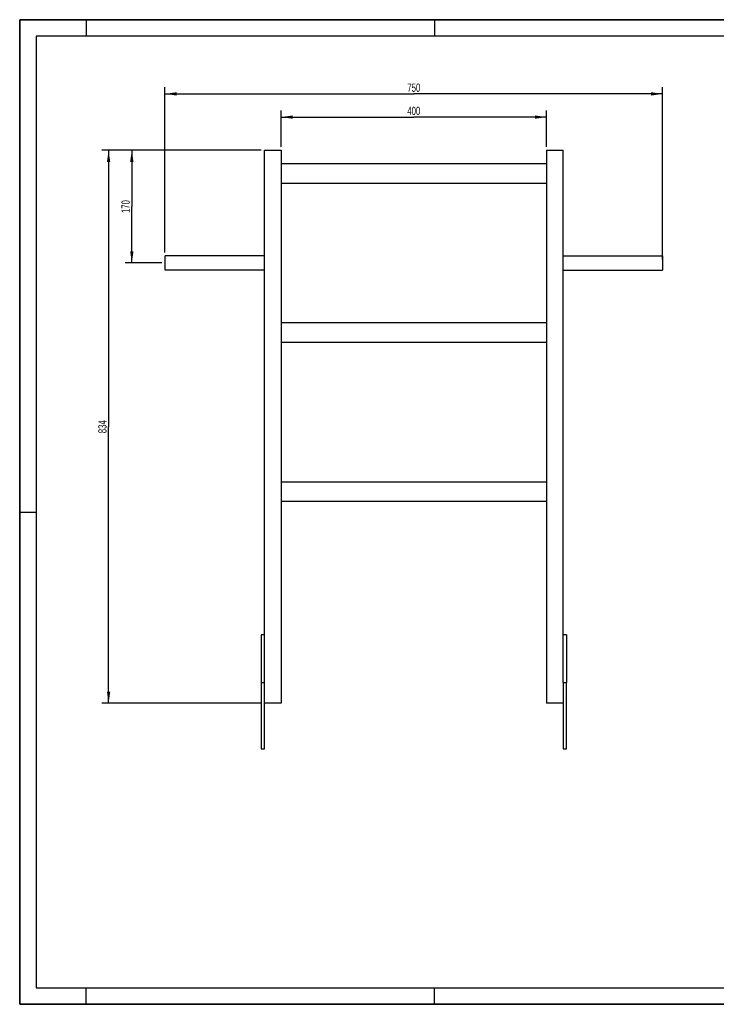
# Model space of a CAD drawing. Header units: millimetres. Extents: x 0 to 2100, y 0 to 1485.
# Tile 1 of 2: x 0 to 1050, y 0 to 1485. Entities that reach past the tile are written whole.
import ezdxf

# ---------------------------------------------------------------- set-up
doc = ezdxf.new("R2010")
doc.units = ezdxf.units.MM
doc.header["$LTSCALE"] = 115.5
doc.layers.get('0').update_dxf_attribs({"linetype": 'CONTINUOUS'})
doc.layers.add('005_AXIS', color=7, linetype='CONTINUOUS')
doc.layers.add('050_DIMENSIONING', color=7, linetype='CONTINUOUS')
doc.styles.get("Standard").update_dxf_attribs({"font": 'txt', "width": 0.7})
doc.dimstyles.new('DIMSTYLE_1', dxfattribs={"dimtxt": 12.5, "dimasz": 17.5, "dimexe": 2, "dimexo": 1, "dimtad": 1, "dimdec": 1, "dimtxsty": 'Standard', "dimblk": '_FILLED', "dimblk1": '_FILLED', "dimblk2": '_FILLED', "dimcen": 0.09, "dimazin": 2, "dimtp": 0.5, "dimtm": 0.5, "dimtfac": 1, "dimtdec": 1, "dimtofl": 0, "dimtmove": 0, "dimatfit": 3, "dimldrblk": '_FILLED', "dimfxl": 1, "dimtolj": 1, "dimarcsym": 0})
doc.dimstyles.new('DIMSTYLE_2', dxfattribs={"dimtxt": 12.5, "dimasz": 17.5, "dimexe": 2, "dimexo": 1, "dimtad": 1, "dimdec": 1, "dimtxsty": 'Standard', "dimblk": '_FILLED', "dimblk1": '_FILLED', "dimblk2": '_FILLED', "dimcen": 0.09, "dimazin": 2, "dimtp": 0.8, "dimtm": 0.8, "dimtfac": 1, "dimtdec": 1, "dimtofl": 0, "dimtmove": 0, "dimatfit": 3, "dimldrblk": '_FILLED', "dimfxl": 1, "dimtolj": 1, "dimarcsym": 0})
doc.dimstyles.new('DIMSTYLE_4', dxfattribs={"dimtxt": 12.5, "dimasz": 17.5, "dimexe": 2, "dimexo": 1, "dimtad": 1, "dimtxsty": 'Standard', "dimblk": '_FILLED', "dimblk1": '_FILLED', "dimblk2": '_FILLED', "dimcen": 0.09, "dimazin": 2, "dimtp": 0.5, "dimtm": 0.5, "dimtfac": 1, "dimtofl": 0, "dimtmove": 0, "dimatfit": 3, "dimldrblk": '_FILLED', "dimfxl": 1, "dimtolj": 1, "dimarcsym": 0})

# ---------------------------------------------------------------- blocks, each defined once
blk = doc.blocks.new('_FILLED')
at = {"color": 0, "linetype": 'ByBlock'}
blk.add_solid([(0, 0), (-1, 0.143), (-1, -0.143)], dxfattribs=at)
blk = doc.blocks.new('*D1')
at = {"layer": '050_DIMENSIONING', "color": 2, "linetype": 'Continuous', "transparency": 16777216}
for p, q in [((394, 1293.1), (394, 1348.1)), ((394, 1338.1), (594, 1338.1)), ((794, 1338.1), (594, 1338.1)), ((794, 1293.1), (794, 1348.1))]:
    blk.add_line(p, q, dxfattribs=at)
at = {"layer": '050_DIMENSIONING', "color": 2, "linetype": 'Continuous', "transparency": 16777216, "xscale": 17.5, "yscale": 17.5, "zscale": 17.5, "rotation": 180}
blk.add_blockref('_FILLED', (394, 1338.1), dxfattribs=at)
at = {"layer": '050_DIMENSIONING', "color": 2, "linetype": 'Continuous', "transparency": 16777216, "xscale": 17.5, "yscale": 17.5, "zscale": 17.5}
blk.add_blockref('_FILLED', (794, 1338.1), dxfattribs=at)
at = {"layer": '050_DIMENSIONING', "color": 2, "linetype": 'Continuous', "transparency": 16777216, "insert": (594, 1353.7), "char_height": 12.5, "width": 44.196, "attachment_point": 2, "line_spacing_factor": 0.9}
blk.add_mtext('400', dxfattribs=at)
blk = doc.blocks.new('*D2')
at = {"layer": '050_DIMENSIONING', "color": 2, "linetype": 'Continuous', "transparency": 16777216}
for p, q in [((219, 1133.8), (219, 1383.1)), ((969, 1123.1), (969, 1383.1)), ((219, 1373.1), (594, 1373.1)), ((969, 1373.1), (594, 1373.1))]:
    blk.add_line(p, q, dxfattribs=at)
at = {"layer": '050_DIMENSIONING', "color": 2, "linetype": 'Continuous', "transparency": 16777216, "xscale": 17.5, "yscale": 17.5, "zscale": 17.5, "rotation": 180}
blk.add_blockref('_FILLED', (219, 1373.1), dxfattribs=at)
at = {"layer": '050_DIMENSIONING', "color": 2, "linetype": 'Continuous', "transparency": 16777216, "xscale": 17.5, "yscale": 17.5, "zscale": 17.5}
blk.add_blockref('_FILLED', (969, 1373.1), dxfattribs=at)
at = {"layer": '050_DIMENSIONING', "color": 2, "linetype": 'Continuous', "transparency": 16777216, "insert": (594, 1388.7), "char_height": 12.5, "width": 42.857, "attachment_point": 2, "line_spacing_factor": 0.9}
blk.add_mtext('750', dxfattribs=at)
blk = doc.blocks.new('*D4')
at = {"layer": '050_DIMENSIONING', "color": 2, "linetype": 'Continuous', "transparency": 16777216}
for p, q in [((364, 1288.1), (124, 1288.1)), ((134, 1288.1), (134, 871.1)), ((134, 454.1), (134, 871.1)), ((364, 454.1), (124, 454.1))]:
    blk.add_line(p, q, dxfattribs=at)
at = {"layer": '050_DIMENSIONING', "color": 2, "linetype": 'Continuous', "transparency": 16777216, "xscale": 17.5, "yscale": 17.5, "zscale": 17.5}
for p, rotation in [((134, 1288.1), 90), ((134, 454.1), 270)]:
    blk.add_blockref('_FILLED', p, dxfattribs=dict(at, rotation=rotation))
at = {"layer": '050_DIMENSIONING', "color": 2, "linetype": 'Continuous', "transparency": 16777216, "insert": (118.4, 871.1), "char_height": 12.5, "width": 42.857, "attachment_point": 2, "rotation": 90, "line_spacing_factor": 0.9}
blk.add_mtext('834', dxfattribs=at)
blk = doc.blocks.new('*D6')
at = {"layer": '050_DIMENSIONING', "color": 2, "linetype": 'Continuous', "transparency": 16777216}
for p, q in [((364, 1288.1), (159, 1288.1)), ((169, 1288.1), (169, 1203.1)), ((169, 1118.1), (169, 1203.1)), ((214, 1118.1), (159, 1118.1))]:
    blk.add_line(p, q, dxfattribs=at)
at = {"layer": '050_DIMENSIONING', "color": 2, "linetype": 'Continuous', "transparency": 16777216, "xscale": 17.5, "yscale": 17.5, "zscale": 17.5}
for p, rotation in [((169, 1288.1), 90), ((169, 1118.1), 270)]:
    blk.add_blockref('_FILLED', p, dxfattribs=dict(at, rotation=rotation))
at = {"layer": '050_DIMENSIONING', "color": 2, "linetype": 'Continuous', "transparency": 16777216, "insert": (153.4, 1203.1), "char_height": 12.5, "width": 40.179, "attachment_point": 2, "rotation": 90, "line_spacing_factor": 0.9}
blk.add_mtext('170', dxfattribs=at)

msp = doc.modelspace()

# ---------------------------------------------------------------- linework, layer by layer
at = {"color": 7, "linetype": 'Continuous'}
for p, q in [((0, 1485), (2100, 1485)), ((0, 0), (0, 1485)), ((369.014, 1288.112), (394.014, 1288.112)), ((369.014, 485.112), (369.014, 1288.112)), ((394.014, 1288.112), (394.014, 454.112)), ((794.014, 1288.112), (819.014, 1288.112)), ((794.014, 1288.112), (794.014, 454.112)), ((819.014, 485.112), (819.014, 1288.112)), ((394.014, 1268.112), (794.014, 1268.112)), ((794.014, 1238.112), (394.014, 1238.112)), ((394.014, 1028.112), (794.014, 1028.112)), ((794.014, 998.112), (394.014, 998.112)), ((394.014, 788.112), (794.014, 788.112)), ((794.014, 758.112), (394.014, 758.112)), ((369.014, 557.112), (364.014, 557.112)), ((364.014, 557.112), (364.014, 485.112)), ((824.014, 557.112), (819.014, 557.112)), ((824.014, 557.112), (824.014, 485.112)), ((364.014, 485.112), (369.014, 485.112)), ((364.014, 485.112), (364.014, 385.112)), ((369.014, 385.112), (369.014, 485.112)), ((819.014, 485.112), (824.014, 485.112)), ((819.014, 485.112), (819.014, 385.112)), ((824.014, 385.112), (824.014, 485.112)), ((394.014, 454.112), (369.014, 454.112)), ((819.014, 454.112), (794.014, 454.112)), ((0, 0), (2100, 0))]:
    msp.add_line(p, q, dxfattribs=at)
at = {"color": 3, "linetype": 'Continuous'}
for p, q in [((0, 1485), (0, 0)), ((2100, 1485), (0, 1485)), ((100, 1485), (100, 1460)), ((625, 1485), (625, 1460)), ((0, 742.5), (25, 742.5)), ((100, 0), (100, 25)), ((625, 0), (625, 25)), ((2100, 0), (0, 0))]:
    msp.add_line(p, q, dxfattribs=at)
at = {"color": 5, "linetype": 'Continuous'}
for p, q in [((25, 1460), (25, 25)), ((2075, 1460), (25, 1460)), ((25, 25), (2075, 25))]:
    msp.add_line(p, q, dxfattribs=at)
at = {"layer": '005_AXIS', "color": 7, "linetype": 'Continuous'}
for p, q in [((219.014, 1118.112), (219.014, 1128.762)), ((369.014, 1128.762), (219.014, 1128.762)), ((819.014, 1128.762), (969.014, 1128.762)), ((969.014, 1128.762), (969.014, 1118.112)), ((219.014, 1107.462), (219.014, 1118.112)), ((969.014, 1118.112), (969.014, 1107.462)), ((369.014, 1107.462), (219.014, 1107.462)), ((819.014, 1107.462), (969.014, 1107.462)), ((364.014, 385.112), (369.014, 385.112)), ((819.014, 385.112), (824.014, 385.112))]:
    msp.add_line(p, q, dxfattribs=at)

# ---------------------------------------------------------------- dimensions: what is measured, and where the dimension line sits
at = {"layer": '050_DIMENSIONING', "color": 2, "linetype": 'Continuous'}
for base, p1, p2, dimstyle, picture, middle in [((969.014, 1373.112), (219.014, 1132.762), (969.014, 1122.112), 'DIMSTYLE_2', '*D2', (592.229, 1373.112)), ((794.014, 1338.112), (394.014, 1292.112), (794.014, 1292.112), 'DIMSTYLE_1', '*D1', (592.229, 1338.112))]:
    dim = msp.add_linear_dim(base=base, p1=p1, p2=p2, dimstyle=dimstyle, dxfattribs=at)
    dim.commit()
    dim.dimension.update_dxf_attribs({"geometry": picture, "text_midpoint": middle, "dimtype": 160})
for base, p1, p2, angle, dimstyle, picture, middle in [((134.014, 1288.112), (365.014, 454.112), (365.014, 1288.112), 90, 'DIMSTYLE_2', '*D4', (134.014, 869.326)), ((169.014, 1118.112), (365.014, 1288.112), (215.014, 1118.112), 270, 'DIMSTYLE_4', '*D6', (169.014, 1201.326))]:
    dim = msp.add_linear_dim(base=base, p1=p1, p2=p2, angle=angle, dimstyle=dimstyle, dxfattribs=at)
    dim.commit()
    dim.dimension.update_dxf_attribs({"geometry": picture, "text_midpoint": middle, "dimtype": 160})

doc.saveas('drawing.dxf')
